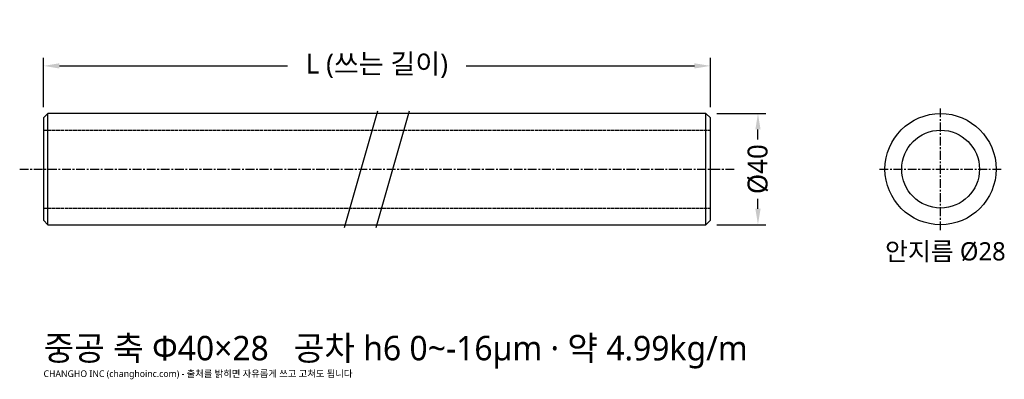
# Model space of a CAD drawing. Header units: millimetres. Extents: x -9 to 346, y -76 to 54.
import ezdxf

# ---------------------------------------------------------------- set-up
doc = ezdxf.new("R2010")
doc.units = ezdxf.units.MM
doc.linetypes.add('CENTER', pattern=[5.08, 3.175, -0.635, 0.635, -0.635])
doc.linetypes.add('DASHED', pattern=[1.524, 1.27, -0.254])
for name, color, linetype in [('문자', 7, 'CONTINUOUS'), ('숨은선', 3, 'DASHED'), ('외형선', 7, 'CONTINUOUS'), ('중심선', 1, 'CENTER'), ('치수', 4, 'CONTINUOUS')]:
    doc.layers.add(name, color=color, linetype=linetype)
doc.styles.add('CH_KOR', font='malgun.ttf')
doc.dimstyles.new('CH_DIM', dxfattribs={"dimtxt": 2.5, "dimasz": 2, "dimexe": 1, "dimexo": 0.8, "dimgap": 0.8, "dimtad": 1, "dimdec": 1, "dimdsep": 46, "dimtxsty": 'CH_KOR', "dimcen": 2.5, "dimclrd": 4, "dimclre": 4, "dimclrt": 4, "dimazin": 3, "dimtfac": 1, "dimtmove": 0, "dimatfit": 3})

# ---------------------------------------------------------------- blocks, each defined once
blk = doc.blocks.new('_CLOSEDFILLED')
at = {"color": 0, "linetype": 'BYBLOCK'}
blk.add_solid([(-1, 0.164), (0, 0), (-1, -0.164)], dxfattribs=at)
blk = doc.blocks.new('*D1')
at = {"color": 4}
for p, q in [((242.29, 20), (260, 20)), ((257.14, 10.71), (257.14, 14.29)), ((257.14, -14.29), (257.14, -10.71)), ((242.29, -20), (260, -20))]:
    blk.add_line(p, q, dxfattribs=at)
at = {"layer": 'Defpoints'}
for p in [(240, 20), (240, -20), (257.14, -20)]:
    blk.add_point(p, dxfattribs=at)
at = {"layer": '치수', "color": 4, "xscale": 5.714285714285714, "yscale": 5.714285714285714}
for p, rotation in [((257.14, 20), 90), ((257.14, -20), 270)]:
    blk.add_blockref('_CLOSEDFILLED', p, dxfattribs=dict(at, rotation=rotation))
at = {"layer": '치수', "color": 4, "insert": (257.14, 0), "char_height": 7.143, "attachment_point": 5, "rotation": 90, "style": 'CH_KOR'}
blk.add_mtext('Ø40', dxfattribs=at)
blk = doc.blocks.new('*D2')
at = {"color": 4}
for p, q in [((0, 22.29), (0, 40)), ((240, 22.29), (240, 40)), ((5.71, 37.14), (87.86, 37.14)), ((152.14, 37.14), (234.29, 37.14))]:
    blk.add_line(p, q, dxfattribs=at)
at = {"layer": 'Defpoints'}
for p in [(0, 37.14), (0, 20), (240, 20)]:
    blk.add_point(p, dxfattribs=at)
at = {"layer": '치수', "color": 4, "xscale": 5.714285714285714, "yscale": 5.714285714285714, "rotation": 180}
blk.add_blockref('_CLOSEDFILLED', (0, 37.14), dxfattribs=at)
at = {"layer": '치수', "color": 4, "xscale": 5.714285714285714, "yscale": 5.714285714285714}
blk.add_blockref('_CLOSEDFILLED', (240, 37.14), dxfattribs=at)
at = {"layer": '치수', "color": 4, "insert": (120, 37.14), "char_height": 7.143, "attachment_point": 5, "style": 'CH_KOR'}
blk.add_mtext('L (쓰는 길이)', dxfattribs=at)

msp = doc.modelspace()

# ---------------------------------------------------------------- linework, layer by layer
at = {"layer": '숨은선'}
for p, q in [((0, 14), (240, 14)), ((0, -14), (240, -14))]:
    msp.add_line(p, q, dxfattribs=at)
at = {"layer": '외형선'}
for p, q in [((1.6, -20), (1.6, 20)), ((108.29, -21), (120.29, 21)), ((119.71, -21), (131.71, 21)), ((238.4, -20), (238.4, 20))]:
    msp.add_line(p, q, dxfattribs=at)
msp.add_lwpolyline([(1.6, -20), (238.4, -20), (240, -18.4), (240, 18.4), (238.4, 20), (1.6, 20), (0, 18.4), (0, -18.4)], close=True, dxfattribs=at)
for radius in [20, 14]:
    msp.add_circle((322.86, 0), radius, dxfattribs=at)
at = {"layer": '중심선'}
for p, q in [((322.86, -22), (322.86, 22)), ((-8.57, 0), (248.57, 0)), ((300.86, 0), (344.86, 0))]:
    msp.add_line(p, q, dxfattribs=at)

# ---------------------------------------------------------------- texts
at = {"layer": '문자', "style": 'CH_KOR'}
for s, height, p in [('안지름 Ø28', 6.571, (302.86, -32.86)), ('중공 축 Φ40×28   공차 h6 0~-16μm · 약 4.99kg/m', 8.8, (0, -68.8)), ('CHANGHO INC (changhoinc.com) - 출처를 밝히면 자유롭게 쓰고 고쳐도 됩니다', 2.4, (0, -74.8))]:
    msp.add_text(s, height=height, dxfattribs=at).set_placement(p)

# ---------------------------------------------------------------- dimensions: what is measured, and where the dimension line sits
at = {"layer": '치수'}
dim = msp.add_linear_dim(base=(0, 37.14), p1=(0, 20), p2=(240, 20), text='L (쓰는 길이)', dimstyle='CH_DIM', override={"dimscale": 2.857143}, dxfattribs=at)
dim.commit()
dim.dimension.update_dxf_attribs({"geometry": '*D2', "text_midpoint": (120, 37.14)})
dim = msp.add_linear_dim(base=(257.14, -20), p1=(240, -20), p2=(240, 20), angle=90, text='Ø40', dimstyle='CH_DIM', override={"dimscale": 2.857143}, dxfattribs=at)
dim.commit()
dim.dimension.update_dxf_attribs({"geometry": '*D1', "text_midpoint": (257.14, 0)})

doc.saveas('drawing.dxf')
